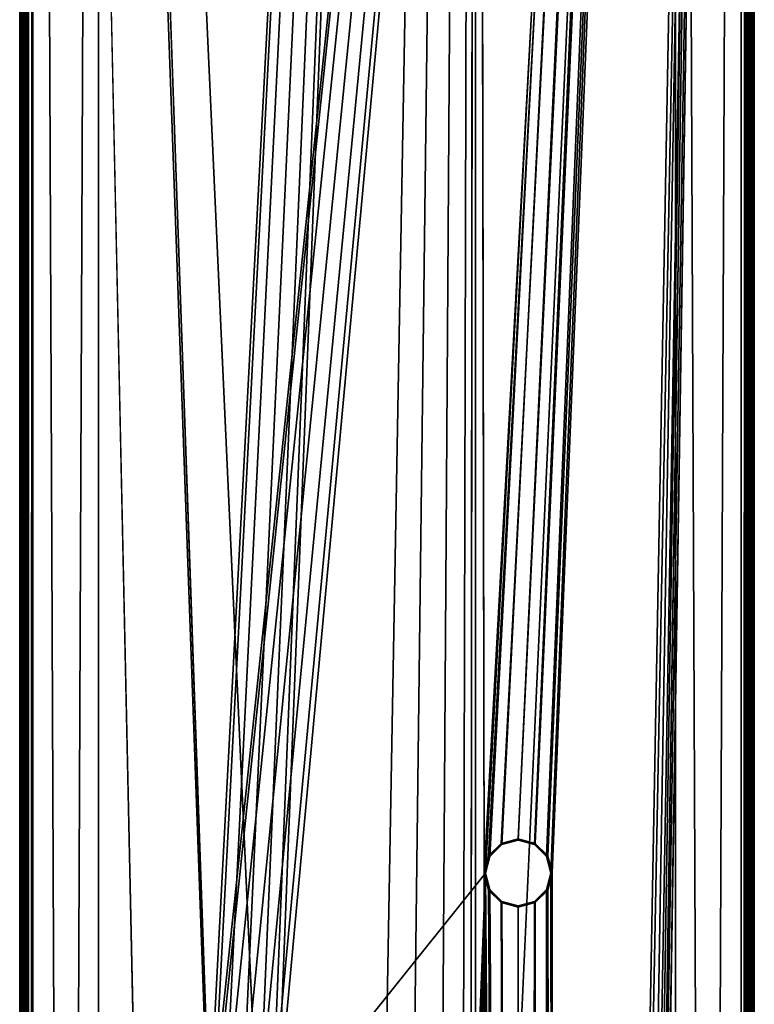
# Model space of a CAD drawing. Extents: x 0 to 56, y 6 to 1206.
# Tile 9 of 10: x 0 to 56, y 831 to 906. Entities that reach past the tile are written whole.
import ezdxf

# ---------------------------------------------------------------- set-up
doc = ezdxf.new("R2010")
doc.units = 0
doc.header["$LTSCALE"] = 25.4
doc.layers.get('0').update_dxf_attribs({"color": 13, "linetype": 'CONTINUOUS'})

# ---------------------------------------------------------------- blocks, each defined once
blk = doc.blocks.new('STRAIGHT-CEILING-LED-L-755')
at = {"color": 250}
mesh = blk.add_polyface(dxfattribs=at)
corners = [(0.28, 1205.5, 64.9), (0.28, 6.5, 1), (0.28, 6.5, 64.9), (0.28, 1205.5, 1)]
mesh.append_faces([[corners[k] for k in face] for face in [(0, 1, 2), (1, 0, 3)]], dxfattribs={"vtx0": -1, "color": 250})
mesh = blk.add_polyface(dxfattribs=at)
corners = [(0.28, 1205.5, 1), (0.354, 6.537, 0.622), (0.28, 6.5, 1), (0.354, 1205.463, 0.622)]
mesh.append_faces([[corners[k] for k in face] for face in [(0, 1, 2), (1, 0, 3)]], dxfattribs={"vtx0": -1, "color": 250})
mesh = blk.add_polyface(dxfattribs=at)
corners = [(0.293, 1205.5, 64.95), (0.28, 6.5, 64.9), (0.293, 6.5, 64.95), (0.28, 1205.5, 64.9)]
mesh.append_faces([[corners[k] for k in face] for face in [(0, 1, 2), (1, 0, 3)]], dxfattribs={"vtx0": -1, "color": 250})
mesh = blk.add_polyface(dxfattribs=at)
corners = [(0.33, 1205.5, 64.987), (0.293, 6.5, 64.95), (0.309, 6.5, 64.971)]
mesh.append_faces([[corners[k] for k in face] for face in [(0, 1, 2)]], dxfattribs={"color": 250})
mesh = blk.add_polyface(dxfattribs=at)
corners = [(0.293, 1205.5, 64.95), (0.293, 6.5, 64.95), (0.33, 1205.5, 64.987)]
mesh.append_faces([[corners[k] for k in face] for face in [(0, 1, 2)]], dxfattribs={"color": 250})
mesh = blk.add_polyface(dxfattribs=at)
corners = [(0.342, 6.5, 64.992), (0.33, 1205.5, 64.987), (0.309, 6.5, 64.971)]
mesh.append_faces([[corners[k] for k in face] for face in [(0, 1, 2)]], dxfattribs={"color": 250})
mesh = blk.add_polyface(dxfattribs=at)
corners = [(0.38, 1205.5, 65), (0.33, 1205.5, 64.987), (0.38, 463.25, 65)]
mesh.append_faces([[corners[k] for k in face] for face in [(0, 1, 2)]], dxfattribs={"color": 250})
mesh = blk.add_polyface(dxfattribs=at)
corners = [(0.38, 463.25, 65), (0.33, 1205.5, 64.987), (0.342, 6.5, 64.992)]
mesh.append_faces([[corners[k] for k in face] for face in [(0, 1, 2)]], dxfattribs={"color": 250})
mesh = blk.add_polyface(dxfattribs=at)
corners = [(0.354, 1205.463, 0.622), (0.415, 6.568, 0.498), (0.354, 6.537, 0.622), (0.415, 1205.432, 0.498)]
mesh.append_faces([[corners[k] for k in face] for face in [(0, 1, 2), (1, 0, 3)]], dxfattribs={"vtx0": -1, "color": 250})
mesh = blk.add_polyface(dxfattribs=at)
corners = [(38.68, 446, 65), (39.58, 838.748, 65), (38.28, 838.4, 65), (39.028, 447.3, 65), (39.98, 448.252, 65), (40.532, 839.7, 65), (41.28, 448.6, 65), (40.88, 841, 65), (14.68, 821, 65), (35.03, 1205.9, 65), (0.78, 1205.9, 65), (15.028, 822.3, 65), (15.98, 823.252, 65), (17.28, 823.6, 65), (18.58, 823.252, 65), (19.532, 822.3, 65), (19.88, 821, 65), (22.23, 493.015, 65), (26.28, 494.1, 65), (30.33, 493.015, 65), (33.295, 490.05, 65), (34.38, 486, 65), (35.03, 6.1, 65), (35.68, 841, 65), (55.78, 6.1, 65), (36.028, 839.7, 65), (36.98, 838.748, 65), (39.028, 444.7, 65), (39.98, 443.748, 65), (41.28, 443.4, 65), (42.58, 443.748, 65), (43.532, 444.7, 65), (43.88, 446, 65), (55.78, 1205.9, 65), (36.028, 842.3, 65), (36.98, 843.252, 65), (38.28, 843.6, 65), (39.58, 843.252, 65), (40.532, 842.3, 65), (42.58, 448.252, 65), (43.532, 447.3, 65), (55.98, 6.154, 65), (55.98, 1205.846, 65), (56.126, 6.3, 65), (56.126, 1205.7, 65), (56.18, 6.5, 65), (56.18, 1205.5, 65), (56.18, 463.25, 65), (17.68, 426, 65), (18.58, 818.748, 65), (17.28, 818.4, 65), (18.028, 427.3, 65), (18.18, 486, 65), (19.265, 490.05, 65), (19.532, 819.7, 65), (0.434, 6.3, 65), (0.38, 463.25, 65), (0.38, 6.5, 65), (0.38, 1205.5, 65), (0.434, 1205.7, 65), (0.58, 6.154, 65), (0.58, 1205.846, 65), (0.78, 6.1, 65), (15.028, 819.7, 65), (15.98, 818.748, 65), (18.028, 424.7, 65), (18.98, 423.748, 65), (20.28, 423.4, 65), (21.58, 423.748, 65), (22.532, 424.7, 65), (22.88, 426, 65), (26.28, 477.9, 65), (30.33, 478.985, 65), (33.295, 481.95, 65), (18.98, 428.252, 65), (19.265, 481.95, 65), (20.28, 428.6, 65), (22.23, 478.985, 65), (21.58, 428.252, 65), (22.532, 427.3, 65)]
mesh.append_faces([[corners[k] for k in face] for face in [(46, 45, 47), (55, 56, 57)]], dxfattribs={"vtx0": -1, "color": 250})
mesh.append_faces([[corners[k] for k in face] for face in [(1, 4, 5), (5, 6, 7), (23, 0, 25), (25, 0, 26), (26, 0, 2), (0, 24, 27), (27, 24, 28), (28, 24, 29), (29, 24, 30), (30, 24, 31), (31, 24, 32), (33, 41, 42), (42, 43, 44), (44, 45, 46), (49, 53, 54), (54, 17, 16), (56, 55, 58), (58, 55, 59), (59, 60, 61), (61, 62, 10), (8, 48, 63), (63, 48, 64), (64, 48, 50), (48, 22, 65), (65, 22, 66), (66, 22, 67), (67, 22, 68), (68, 22, 69), (69, 22, 70), (71, 22, 72), (72, 22, 73), (73, 22, 21), (74, 52, 51), (52, 74, 75), (75, 76, 77), (77, 79, 71)]], dxfattribs={"vtx0": -1, "vtx1": -1, "color": 250})
mesh.append_faces([[corners[k] for k in face] for face in [(9, 16, 17), (9, 21, 22), (9, 22, 23), (23, 22, 0), (33, 7, 6), (33, 32, 24), (49, 51, 52), (10, 62, 48), (10, 48, 8), (70, 22, 71)]], dxfattribs={"vtx0": -1, "vtx1": -1, "vtx2": -1, "color": 250})
mesh.append_faces([[corners[k] for k in face] for face in [(0, 1, 2), (1, 0, 3), (1, 3, 4), (5, 4, 6), (8, 9, 10), (9, 8, 11), (9, 11, 12), (9, 12, 13), (9, 13, 14), (9, 14, 15), (9, 15, 16), (9, 17, 18), (9, 18, 19), (9, 19, 20), (9, 20, 21), (0, 22, 24), (23, 33, 9), (33, 23, 34), (33, 34, 35), (33, 35, 36), (33, 36, 37), (33, 37, 38), (33, 38, 7), (33, 6, 39), (33, 39, 40), (33, 40, 32), (33, 24, 41), (42, 41, 43), (44, 43, 45), (48, 49, 50), (49, 48, 51), (49, 52, 53), (54, 53, 17), (59, 55, 60), (61, 60, 62), (48, 62, 22), (75, 74, 76), (77, 76, 78), (77, 78, 79), (71, 79, 70)]], dxfattribs={"vtx0": -1, "vtx2": -1, "color": 250})
mesh = blk.add_polyface(dxfattribs=at)
corners = [(0.415, 1205.432, 0.498), (0.648, 6.684, 0.225), (0.415, 6.568, 0.498), (0.648, 1205.316, 0.225)]
mesh.append_faces([[corners[k] for k in face] for face in [(0, 1, 2), (1, 0, 3)]], dxfattribs={"vtx0": -1, "color": 250})
mesh = blk.add_polyface(dxfattribs=at)
corners = [(0.781, 1205.249, 0.133), (0.648, 6.684, 0.225), (0.648, 1205.316, 0.225), (0.781, 6.751, 0.133)]
mesh.append_faces([[corners[k] for k in face] for face in [(0, 1, 2), (1, 0, 3)]], dxfattribs={"vtx0": -1, "color": 250})
mesh = blk.add_polyface(dxfattribs=at)
corners = [(55.912, 1205.316, 0.225), (55.779, 6.751, 0.133), (55.779, 1205.249, 0.133), (55.912, 6.684, 0.225)]
mesh.append_faces([[corners[k] for k in face] for face in [(0, 1, 2), (1, 0, 3)]], dxfattribs={"vtx0": -1, "color": 250})
mesh = blk.add_polyface(dxfattribs=at)
corners = [(55.912, 6.684, 0.225), (56.145, 1205.432, 0.498), (56.145, 6.568, 0.498), (55.912, 1205.316, 0.225)]
mesh.append_faces([[corners[k] for k in face] for face in [(0, 1, 2), (1, 0, 3)]], dxfattribs={"vtx0": -1, "color": 250})
mesh = blk.add_polyface(dxfattribs=at)
corners = [(56.145, 6.568, 0.498), (56.206, 1205.463, 0.622), (56.206, 6.537, 0.622), (56.145, 1205.432, 0.498)]
mesh.append_faces([[corners[k] for k in face] for face in [(0, 1, 2), (1, 0, 3)]], dxfattribs={"vtx0": -1, "color": 250})
mesh = blk.add_polyface(dxfattribs=at)
corners = [(56.218, 1205.5, 64.992), (56.18, 1205.5, 65), (56.18, 463.25, 65)]
mesh.append_faces([[corners[k] for k in face] for face in [(0, 1, 2)]], dxfattribs={"color": 250})
mesh = blk.add_polyface(dxfattribs=at)
corners = [(56.23, 6.5, 64.987), (56.218, 1205.5, 64.992), (56.18, 463.25, 65)]
mesh.append_faces([[corners[k] for k in face] for face in [(0, 1, 2)]], dxfattribs={"color": 250})
mesh = blk.add_polyface(dxfattribs=at)
corners = [(56.206, 6.537, 0.622), (56.28, 1205.5, 1), (56.28, 6.5, 1), (56.206, 1205.463, 0.622)]
mesh.append_faces([[corners[k] for k in face] for face in [(0, 1, 2), (1, 0, 3)]], dxfattribs={"vtx0": -1, "color": 250})
mesh = blk.add_polyface(dxfattribs=at)
corners = [(56.251, 1205.5, 64.971), (56.218, 1205.5, 64.992), (56.23, 6.5, 64.987)]
mesh.append_faces([[corners[k] for k in face] for face in [(0, 1, 2)]], dxfattribs={"color": 250})
mesh = blk.add_polyface(dxfattribs=at)
corners = [(56.251, 1205.5, 64.971), (56.23, 6.5, 64.987), (56.267, 6.5, 64.95)]
mesh.append_faces([[corners[k] for k in face] for face in [(0, 1, 2)]], dxfattribs={"color": 250})
mesh = blk.add_polyface(dxfattribs=at)
corners = [(56.251, 1205.5, 64.971), (56.267, 6.5, 64.95), (56.267, 1205.5, 64.95)]
mesh.append_faces([[corners[k] for k in face] for face in [(0, 1, 2)]], dxfattribs={"color": 250})
mesh = blk.add_polyface(dxfattribs=at)
corners = [(56.28, 1205.5, 64.9), (56.267, 6.5, 64.95), (56.28, 6.5, 64.9), (56.267, 1205.5, 64.95)]
mesh.append_faces([[corners[k] for k in face] for face in [(0, 1, 2), (1, 0, 3)]], dxfattribs={"vtx0": -1, "color": 250})
mesh = blk.add_polyface(dxfattribs=at)
corners = [(56.28, 1205.5, 1), (56.28, 6.5, 64.9), (56.28, 6.5, 1), (56.28, 1205.5, 64.9)]
mesh.append_faces([[corners[k] for k in face] for face in [(0, 1, 2), (1, 0, 3)]], dxfattribs={"vtx0": -1, "color": 250})
mesh = blk.add_polyface(dxfattribs=at)
corners = [(0.944, 1205.168, 0.058), (0.781, 6.751, 0.133), (0.781, 1205.249, 0.133), (0.944, 6.832, 0.058)]
mesh.append_faces([[corners[k] for k in face] for face in [(0, 1, 2), (1, 0, 3)]], dxfattribs={"vtx0": -1, "color": 250})
mesh = blk.add_polyface(dxfattribs=at)
corners = [(1.28, 1205), (0.944, 6.832, 0.058), (0.944, 1205.168, 0.058), (1.28, 7)]
mesh.append_faces([[corners[k] for k in face] for face in [(0, 1, 2), (1, 0, 3)]], dxfattribs={"vtx0": -1, "color": 250})
mesh = blk.add_polyface(dxfattribs=at)
corners = [(1.28, 1205), (6.28, 1186), (1.28, 7), (55.28, 1205), (50.28, 1186), (50.28, 26), (6.28, 26), (55.28, 7)]
mesh.append_faces([[corners[k] for k in face] for face in [(0, 1, 2), (1, 3, 4), (4, 3, 5), (2, 6, 7), (6, 2, 1), (7, 5, 3)]], dxfattribs={"vtx0": -1, "vtx1": -1, "color": 250})
mesh.append_faces([[corners[k] for k in face] for face in [(1, 0, 3), (7, 6, 5)]], dxfattribs={"vtx0": -1, "vtx2": -1, "color": 250})
mesh = blk.add_polyface(dxfattribs=at)
corners = [(1.28, 7, 1), (6.28, 26, 1), (1.28, 1205, 1), (55.28, 7, 1), (50.28, 26, 1), (50.28, 1186, 1), (6.28, 1186, 1), (55.28, 1205, 1)]
mesh.append_faces([[corners[k] for k in face] for face in [(0, 1, 2), (1, 3, 4), (4, 3, 5), (2, 6, 7), (6, 2, 1), (7, 5, 3)]], dxfattribs={"vtx0": -1, "vtx1": -1, "color": 250})
mesh.append_faces([[corners[k] for k in face] for face in [(1, 0, 3), (7, 6, 5)]], dxfattribs={"vtx0": -1, "vtx2": -1, "color": 250})
mesh = blk.add_polyface(dxfattribs=at)
corners = [(18.28, 486, 64), (19.03, 428.165, 64), (18.115, 427.25, 64), (19.352, 482, 64), (20.28, 428.5, 64), (22.28, 479.072, 64), (21.53, 428.165, 64), (22.445, 427.25, 64), (26.28, 478, 64), (22.78, 426, 64), (1.28, 1205, 64), (14.78, 821, 64), (1.28, 7, 64), (55.28, 1205, 64), (15.115, 822.25, 64), (16.03, 823.165, 64), (17.28, 823.5, 64), (18.53, 823.165, 64), (19.445, 822.25, 64), (19.78, 821, 64), (35.78, 841, 64), (22.28, 492.928, 64), (26.28, 494, 64), (30.28, 492.928, 64), (33.208, 490, 64), (34.28, 486, 64), (36.115, 842.25, 64), (37.03, 843.165, 64), (38.28, 843.5, 64), (39.53, 843.165, 64), (40.445, 842.25, 64), (40.78, 841, 64), (41.28, 448.5, 64), (42.53, 448.165, 64), (43.445, 447.25, 64), (43.78, 446, 64), (17.78, 426, 64), (55.28, 7, 64), (15.115, 819.75, 64), (16.03, 818.835, 64), (17.28, 818.5, 64), (18.115, 424.75, 64), (19.03, 423.835, 64), (20.28, 423.5, 64), (21.53, 423.835, 64), (22.445, 424.75, 64), (30.28, 479.072, 64), (33.208, 482, 64), (38.78, 446, 64), (36.115, 839.75, 64), (37.03, 838.835, 64), (38.28, 838.5, 64), (39.115, 444.75, 64), (40.03, 443.835, 64), (41.28, 443.5, 64), (42.53, 443.835, 64), (43.445, 444.75, 64), (39.53, 838.835, 64), (39.115, 447.25, 64), (40.03, 448.165, 64), (40.445, 839.75, 64), (18.53, 818.835, 64), (19.352, 490, 64), (19.445, 819.75, 64)]
mesh.append_faces([[corners[k] for k in face] for face in [(1, 3, 4), (4, 5, 6), (6, 5, 7), (7, 8, 9), (10, 11, 12), (11, 13, 14), (14, 13, 15), (15, 13, 16), (16, 13, 17), (17, 13, 18), (18, 13, 19), (21, 20, 22), (22, 20, 23), (23, 20, 24), (24, 20, 25), (20, 13, 26), (26, 13, 27), (27, 13, 28), (28, 13, 29), (29, 13, 30), (30, 13, 31), (32, 13, 33), (33, 13, 34), (34, 13, 35), (12, 36, 37), (37, 35, 13), (57, 48, 51), (48, 57, 58), (58, 57, 59), (59, 60, 32), (61, 36, 40), (36, 61, 2), (0, 61, 62), (62, 63, 21)]], dxfattribs={"vtx0": -1, "vtx1": -1, "color": 250})
mesh.append_faces([[corners[k] for k in face] for face in [(19, 13, 20), (19, 20, 21), (31, 13, 32), (36, 12, 11), (37, 9, 8), (37, 25, 48), (48, 25, 20), (2, 61, 0)]], dxfattribs={"vtx0": -1, "vtx1": -1, "vtx2": -1, "color": 250})
mesh.append_faces([[corners[k] for k in face] for face in [(0, 1, 2), (1, 0, 3), (4, 3, 5), (7, 5, 8), (11, 10, 13), (36, 11, 38), (36, 38, 39), (36, 39, 40), (37, 36, 41), (37, 41, 42), (37, 42, 43), (37, 43, 44), (37, 44, 45), (37, 45, 9), (37, 8, 46), (37, 46, 47), (37, 47, 25), (48, 20, 49), (48, 49, 50), (48, 50, 51), (37, 48, 52), (37, 52, 53), (37, 53, 54), (37, 54, 55), (37, 55, 56), (37, 56, 35), (59, 57, 60), (32, 60, 31), (62, 61, 63), (21, 63, 19)]], dxfattribs={"vtx0": -1, "vtx2": -1, "color": 250})
mesh = blk.add_polyface(dxfattribs=at)
corners = [(1.28, 1205, 1), (1.28, 7, 64), (1.28, 7, 1), (1.28, 1205, 64)]
mesh.append_faces([[corners[k] for k in face] for face in [(0, 1, 2), (1, 0, 3)]], dxfattribs={"vtx0": -1, "color": 250})
mesh = blk.add_polyface(dxfattribs=at)
corners = [(55.616, 1205.168, 0.058), (55.28, 7), (55.28, 1205), (55.616, 6.832, 0.058)]
mesh.append_faces([[corners[k] for k in face] for face in [(0, 1, 2), (1, 0, 3)]], dxfattribs={"vtx0": -1, "color": 250})
mesh = blk.add_polyface(dxfattribs=at)
corners = [(55.28, 1205, 64), (55.28, 7, 1), (55.28, 7, 64), (55.28, 1205, 1)]
mesh.append_faces([[corners[k] for k in face] for face in [(0, 1, 2), (1, 0, 3)]], dxfattribs={"vtx0": -1, "color": 250})
mesh = blk.add_polyface(dxfattribs=at)
corners = [(55.779, 1205.249, 0.133), (55.616, 6.832, 0.058), (55.616, 1205.168, 0.058), (55.779, 6.751, 0.133)]
mesh.append_faces([[corners[k] for k in face] for face in [(0, 1, 2), (1, 0, 3)]], dxfattribs={"vtx0": -1, "color": 250})
at = {"color": 7}
mesh = blk.add_polyface(dxfattribs=at)
corners = [(1.28, 1196, 4), (1.28, 16, 1), (1.28, 16, 4), (1.28, 1196, 1)]
mesh.append_faces([[corners[k] for k in face] for face in [(0, 1, 2), (1, 0, 3)]], dxfattribs={"vtx0": -1, "color": 7})
mesh = blk.add_polyface(dxfattribs=at)
corners = [(55.28, 16, 4), (1.28, 1196, 4), (1.28, 16, 4), (55.28, 1196, 4)]
mesh.append_faces([[corners[k] for k in face] for face in [(0, 1, 2), (1, 0, 3)]], dxfattribs={"vtx0": -1, "color": 7})
mesh = blk.add_polyface(dxfattribs=at)
corners = [(55.28, 1196, 1), (1.28, 16, 1), (1.28, 1196, 1), (55.28, 16, 1)]
mesh.append_faces([[corners[k] for k in face] for face in [(0, 1, 2), (1, 0, 3)]], dxfattribs={"vtx0": -1, "color": 7})
mesh = blk.add_polyface(dxfattribs=at)
corners = [(55.28, 1196, 1), (55.28, 16, 4), (55.28, 16, 1), (55.28, 1196, 4)]
mesh.append_faces([[corners[k] for k in face] for face in [(0, 1, 2), (1, 0, 3)]], dxfattribs={"vtx0": -1, "color": 7})
at = {"color": 250}
mesh = blk.add_polyface(dxfattribs=at)
corners = [(6.28, 1186), (6.28, 26, 1), (6.28, 26), (6.28, 1186, 1)]
mesh.append_faces([[corners[k] for k in face] for face in [(0, 1, 2), (1, 0, 3)]], dxfattribs={"vtx0": -1, "color": 250})
mesh = blk.add_polyface(dxfattribs=at)
corners = [(50.28, 1186, 1), (50.28, 26), (50.28, 26, 1), (50.28, 1186)]
mesh.append_faces([[corners[k] for k in face] for face in [(0, 1, 2), (1, 0, 3)]], dxfattribs={"vtx0": -1, "color": 250})
mesh = blk.add_polyface(dxfattribs=at)
corners = [(36.072, 842.275, 64.987), (36.98, 843.252, 65), (36.028, 842.3, 65), (37.005, 843.208, 64.987)]
mesh.append_faces([[corners[k] for k in face] for face in [(0, 1, 2), (1, 0, 3)]], dxfattribs={"vtx0": -1, "color": 250})
mesh = blk.add_polyface(dxfattribs=at)
corners = [(36.103, 842.257, 64.95), (37.005, 843.208, 64.987), (36.072, 842.275, 64.987), (37.023, 843.177, 64.95)]
mesh.append_faces([[corners[k] for k in face] for face in [(0, 1, 2), (1, 0, 3)]], dxfattribs={"vtx0": -1, "color": 250})
mesh = blk.add_polyface(dxfattribs=at)
corners = [(37.03, 843.165, 64.9), (36.103, 842.257, 64.95), (36.115, 842.25, 64.9), (37.023, 843.177, 64.95)]
mesh.append_faces([[corners[k] for k in face] for face in [(0, 1, 2), (1, 0, 3)]], dxfattribs={"vtx0": -1, "color": 250})
mesh = blk.add_polyface(dxfattribs=at)
corners = [(37.03, 843.165, 64), (36.115, 842.25, 64.9), (36.115, 842.25, 64), (37.03, 843.165, 64.9)]
mesh.append_faces([[corners[k] for k in face] for face in [(0, 1, 2), (1, 0, 3)]], dxfattribs={"vtx0": -1, "color": 250})
mesh = blk.add_polyface(dxfattribs=at)
corners = [(37.005, 843.208, 64.987), (38.28, 843.6, 65), (36.98, 843.252, 65), (38.28, 843.55, 64.987)]
mesh.append_faces([[corners[k] for k in face] for face in [(0, 1, 2), (1, 0, 3)]], dxfattribs={"vtx0": -1, "color": 250})
mesh = blk.add_polyface(dxfattribs=at)
corners = [(38.28, 843.55, 64.987), (37.023, 843.177, 64.95), (38.28, 843.513, 64.95), (37.005, 843.208, 64.987)]
mesh.append_faces([[corners[k] for k in face] for face in [(0, 1, 2), (1, 0, 3)]], dxfattribs={"vtx0": -1, "color": 250})
mesh = blk.add_polyface(dxfattribs=at)
corners = [(38.28, 843.513, 64.95), (37.03, 843.165, 64.9), (38.28, 843.5, 64.9), (37.023, 843.177, 64.95)]
mesh.append_faces([[corners[k] for k in face] for face in [(0, 1, 2), (1, 0, 3)]], dxfattribs={"vtx0": -1, "color": 250})
mesh = blk.add_polyface(dxfattribs=at)
corners = [(38.28, 843.5, 64.9), (37.03, 843.165, 64), (38.28, 843.5, 64), (37.03, 843.165, 64.9)]
mesh.append_faces([[corners[k] for k in face] for face in [(0, 1, 2), (1, 0, 3)]], dxfattribs={"vtx0": -1, "color": 250})
mesh = blk.add_polyface(dxfattribs=at)
corners = [(39.555, 843.208, 64.987), (38.28, 843.6, 65), (38.28, 843.55, 64.987), (39.58, 843.252, 65)]
mesh.append_faces([[corners[k] for k in face] for face in [(0, 1, 2), (1, 0, 3)]], dxfattribs={"vtx0": -1, "color": 250})
mesh = blk.add_polyface(dxfattribs=at)
corners = [(39.555, 843.208, 64.987), (38.28, 843.513, 64.95), (39.537, 843.177, 64.95), (38.28, 843.55, 64.987)]
mesh.append_faces([[corners[k] for k in face] for face in [(0, 1, 2), (1, 0, 3)]], dxfattribs={"vtx0": -1, "color": 250})
mesh = blk.add_polyface(dxfattribs=at)
corners = [(39.537, 843.177, 64.95), (38.28, 843.5, 64.9), (39.53, 843.165, 64.9), (38.28, 843.513, 64.95)]
mesh.append_faces([[corners[k] for k in face] for face in [(0, 1, 2), (1, 0, 3)]], dxfattribs={"vtx0": -1, "color": 250})
mesh = blk.add_polyface(dxfattribs=at)
corners = [(39.53, 843.165, 64.9), (38.28, 843.5, 64), (39.53, 843.165, 64), (38.28, 843.5, 64.9)]
mesh.append_faces([[corners[k] for k in face] for face in [(0, 1, 2), (1, 0, 3)]], dxfattribs={"vtx0": -1, "color": 250})
mesh = blk.add_polyface(dxfattribs=at)
corners = [(40.457, 842.257, 64.95), (39.53, 843.165, 64.9), (40.445, 842.25, 64.9), (39.537, 843.177, 64.95)]
mesh.append_faces([[corners[k] for k in face] for face in [(0, 1, 2), (1, 0, 3)]], dxfattribs={"vtx0": -1, "color": 250})
mesh = blk.add_polyface(dxfattribs=at)
corners = [(39.53, 843.165, 64.9), (40.445, 842.25, 64), (40.445, 842.25, 64.9), (39.53, 843.165, 64)]
mesh.append_faces([[corners[k] for k in face] for face in [(0, 1, 2), (1, 0, 3)]], dxfattribs={"vtx0": -1, "color": 250})
mesh = blk.add_polyface(dxfattribs=at)
corners = [(40.457, 842.257, 64.95), (39.555, 843.208, 64.987), (39.537, 843.177, 64.95), (40.488, 842.275, 64.987)]
mesh.append_faces([[corners[k] for k in face] for face in [(0, 1, 2), (1, 0, 3)]], dxfattribs={"vtx0": -1, "color": 250})
mesh = blk.add_polyface(dxfattribs=at)
corners = [(40.488, 842.275, 64.987), (39.58, 843.252, 65), (39.555, 843.208, 64.987), (40.532, 842.3, 65)]
mesh.append_faces([[corners[k] for k in face] for face in [(0, 1, 2), (1, 0, 3)]], dxfattribs={"vtx0": -1, "color": 250})
mesh = blk.add_polyface(dxfattribs=at)
corners = [(35.73, 841, 64.987), (36.028, 842.3, 65), (35.68, 841, 65), (36.072, 842.275, 64.987)]
mesh.append_faces([[corners[k] for k in face] for face in [(0, 1, 2), (1, 0, 3)]], dxfattribs={"vtx0": -1, "color": 250})
mesh = blk.add_polyface(dxfattribs=at)
corners = [(35.767, 841, 64.95), (36.072, 842.275, 64.987), (35.73, 841, 64.987), (36.103, 842.257, 64.95)]
mesh.append_faces([[corners[k] for k in face] for face in [(0, 1, 2), (1, 0, 3)]], dxfattribs={"vtx0": -1, "color": 250})
mesh = blk.add_polyface(dxfattribs=at)
corners = [(36.115, 842.25, 64.9), (35.767, 841, 64.95), (35.78, 841, 64.9), (36.103, 842.257, 64.95)]
mesh.append_faces([[corners[k] for k in face] for face in [(0, 1, 2), (1, 0, 3)]], dxfattribs={"vtx0": -1, "color": 250})
mesh = blk.add_polyface(dxfattribs=at)
corners = [(40.457, 842.257, 64.95), (40.78, 841, 64.9), (40.793, 841, 64.95), (40.445, 842.25, 64.9)]
mesh.append_faces([[corners[k] for k in face] for face in [(0, 1, 2), (1, 0, 3)]], dxfattribs={"vtx0": -1, "color": 250})
mesh = blk.add_polyface(dxfattribs=at)
corners = [(40.488, 842.275, 64.987), (40.793, 841, 64.95), (40.83, 841, 64.987), (40.457, 842.257, 64.95)]
mesh.append_faces([[corners[k] for k in face] for face in [(0, 1, 2), (1, 0, 3)]], dxfattribs={"vtx0": -1, "color": 250})
mesh = blk.add_polyface(dxfattribs=at)
corners = [(40.83, 841, 64.987), (40.532, 842.3, 65), (40.488, 842.275, 64.987), (40.88, 841, 65)]
mesh.append_faces([[corners[k] for k in face] for face in [(0, 1, 2), (1, 0, 3)]], dxfattribs={"vtx0": -1, "color": 250})
mesh = blk.add_polyface(dxfattribs=at)
corners = [(36.115, 842.25, 64), (35.78, 841, 64.9), (35.78, 841, 64), (36.115, 842.25, 64.9)]
mesh.append_faces([[corners[k] for k in face] for face in [(0, 1, 2), (1, 0, 3)]], dxfattribs={"vtx0": -1, "color": 250})
mesh = blk.add_polyface(dxfattribs=at)
corners = [(40.445, 842.25, 64.9), (40.78, 841, 64), (40.78, 841, 64.9), (40.445, 842.25, 64)]
mesh.append_faces([[corners[k] for k in face] for face in [(0, 1, 2), (1, 0, 3)]], dxfattribs={"vtx0": -1, "color": 250})
mesh = blk.add_polyface(dxfattribs=at)
corners = [(36.028, 839.7, 65), (35.73, 841, 64.987), (35.68, 841, 65), (36.072, 839.725, 64.987)]
mesh.append_faces([[corners[k] for k in face] for face in [(0, 1, 2), (1, 0, 3)]], dxfattribs={"vtx0": -1, "color": 250})
mesh = blk.add_polyface(dxfattribs=at)
corners = [(36.072, 839.725, 64.987), (35.767, 841, 64.95), (35.73, 841, 64.987), (36.103, 839.743, 64.95)]
mesh.append_faces([[corners[k] for k in face] for face in [(0, 1, 2), (1, 0, 3)]], dxfattribs={"vtx0": -1, "color": 250})
mesh = blk.add_polyface(dxfattribs=at)
corners = [(36.115, 839.75, 64.9), (35.767, 841, 64.95), (36.103, 839.743, 64.95), (35.78, 841, 64.9)]
mesh.append_faces([[corners[k] for k in face] for face in [(0, 1, 2), (1, 0, 3)]], dxfattribs={"vtx0": -1, "color": 250})
mesh = blk.add_polyface(dxfattribs=at)
corners = [(35.78, 841, 64), (36.115, 839.75, 64.9), (36.115, 839.75, 64), (35.78, 841, 64.9)]
mesh.append_faces([[corners[k] for k in face] for face in [(0, 1, 2), (1, 0, 3)]], dxfattribs={"vtx0": -1, "color": 250})
mesh = blk.add_polyface(dxfattribs=at)
corners = [(40.78, 841, 64.9), (40.445, 839.75, 64), (40.445, 839.75, 64.9), (40.78, 841, 64)]
mesh.append_faces([[corners[k] for k in face] for face in [(0, 1, 2), (1, 0, 3)]], dxfattribs={"vtx0": -1, "color": 250})
mesh = blk.add_polyface(dxfattribs=at)
corners = [(40.793, 841, 64.95), (40.445, 839.75, 64.9), (40.457, 839.743, 64.95), (40.78, 841, 64.9)]
mesh.append_faces([[corners[k] for k in face] for face in [(0, 1, 2), (1, 0, 3)]], dxfattribs={"vtx0": -1, "color": 250})
mesh = blk.add_polyface(dxfattribs=at)
corners = [(40.83, 841, 64.987), (40.457, 839.743, 64.95), (40.488, 839.725, 64.987), (40.793, 841, 64.95)]
mesh.append_faces([[corners[k] for k in face] for face in [(0, 1, 2), (1, 0, 3)]], dxfattribs={"vtx0": -1, "color": 250})
mesh = blk.add_polyface(dxfattribs=at)
corners = [(40.532, 839.7, 65), (40.83, 841, 64.987), (40.488, 839.725, 64.987), (40.88, 841, 65)]
mesh.append_faces([[corners[k] for k in face] for face in [(0, 1, 2), (1, 0, 3)]], dxfattribs={"vtx0": -1, "color": 250})
mesh = blk.add_polyface(dxfattribs=at)
corners = [(36.98, 838.748, 65), (36.072, 839.725, 64.987), (36.028, 839.7, 65), (37.005, 838.792, 64.987)]
mesh.append_faces([[corners[k] for k in face] for face in [(0, 1, 2), (1, 0, 3)]], dxfattribs={"vtx0": -1, "color": 250})
mesh = blk.add_polyface(dxfattribs=at)
corners = [(37.005, 838.792, 64.987), (36.103, 839.743, 64.95), (36.072, 839.725, 64.987), (37.023, 838.823, 64.95)]
mesh.append_faces([[corners[k] for k in face] for face in [(0, 1, 2), (1, 0, 3)]], dxfattribs={"vtx0": -1, "color": 250})
mesh = blk.add_polyface(dxfattribs=at)
corners = [(36.103, 839.743, 64.95), (37.03, 838.835, 64.9), (36.115, 839.75, 64.9), (37.023, 838.823, 64.95)]
mesh.append_faces([[corners[k] for k in face] for face in [(0, 1, 2), (1, 0, 3)]], dxfattribs={"vtx0": -1, "color": 250})
mesh = blk.add_polyface(dxfattribs=at)
corners = [(36.115, 839.75, 64.9), (37.03, 838.835, 64), (36.115, 839.75, 64), (37.03, 838.835, 64.9)]
mesh.append_faces([[corners[k] for k in face] for face in [(0, 1, 2), (1, 0, 3)]], dxfattribs={"vtx0": -1, "color": 250})
mesh = blk.add_polyface(dxfattribs=at)
corners = [(39.53, 838.835, 64.9), (40.445, 839.75, 64), (39.53, 838.835, 64), (40.445, 839.75, 64.9)]
mesh.append_faces([[corners[k] for k in face] for face in [(0, 1, 2), (1, 0, 3)]], dxfattribs={"vtx0": -1, "color": 250})
mesh = blk.add_polyface(dxfattribs=at)
corners = [(39.537, 838.823, 64.95), (40.445, 839.75, 64.9), (39.53, 838.835, 64.9), (40.457, 839.743, 64.95)]
mesh.append_faces([[corners[k] for k in face] for face in [(0, 1, 2), (1, 0, 3)]], dxfattribs={"vtx0": -1, "color": 250})
mesh = blk.add_polyface(dxfattribs=at)
corners = [(39.555, 838.792, 64.987), (40.457, 839.743, 64.95), (39.537, 838.823, 64.95), (40.488, 839.725, 64.987)]
mesh.append_faces([[corners[k] for k in face] for face in [(0, 1, 2), (1, 0, 3)]], dxfattribs={"vtx0": -1, "color": 250})
mesh = blk.add_polyface(dxfattribs=at)
corners = [(39.58, 838.748, 65), (40.488, 839.725, 64.987), (39.555, 838.792, 64.987), (40.532, 839.7, 65)]
mesh.append_faces([[corners[k] for k in face] for face in [(0, 1, 2), (1, 0, 3)]], dxfattribs={"vtx0": -1, "color": 250})
mesh = blk.add_polyface(dxfattribs=at)
corners = [(38.28, 838.4, 65), (37.005, 838.792, 64.987), (36.98, 838.748, 65), (38.28, 838.45, 64.987)]
mesh.append_faces([[corners[k] for k in face] for face in [(0, 1, 2), (1, 0, 3)]], dxfattribs={"vtx0": -1, "color": 250})
mesh = blk.add_polyface(dxfattribs=at)
corners = [(37.005, 838.792, 64.987), (38.28, 838.487, 64.95), (37.023, 838.823, 64.95), (38.28, 838.45, 64.987)]
mesh.append_faces([[corners[k] for k in face] for face in [(0, 1, 2), (1, 0, 3)]], dxfattribs={"vtx0": -1, "color": 250})
mesh = blk.add_polyface(dxfattribs=at)
corners = [(38.28, 838.487, 64.95), (37.03, 838.835, 64.9), (37.023, 838.823, 64.95)]
mesh.append_faces([[corners[k] for k in face] for face in [(0, 1, 2)]], dxfattribs={"color": 250})
mesh = blk.add_polyface(dxfattribs=at)
corners = [(37.03, 838.835, 64.9), (38.28, 838.5, 64), (37.03, 838.835, 64), (38.28, 838.5, 64.9)]
mesh.append_faces([[corners[k] for k in face] for face in [(0, 1, 2), (1, 0, 3)]], dxfattribs={"vtx0": -1, "color": 250})
mesh = blk.add_polyface(dxfattribs=at)
corners = [(38.28, 838.487, 64.95), (38.28, 838.5, 64.9), (37.03, 838.835, 64.9)]
mesh.append_faces([[corners[k] for k in face] for face in [(0, 1, 2)]], dxfattribs={"color": 250})
mesh = blk.add_polyface(dxfattribs=at)
corners = [(38.28, 838.5, 64.9), (39.53, 838.835, 64), (38.28, 838.5, 64), (39.53, 838.835, 64.9)]
mesh.append_faces([[corners[k] for k in face] for face in [(0, 1, 2), (1, 0, 3)]], dxfattribs={"vtx0": -1, "color": 250})
mesh = blk.add_polyface(dxfattribs=at)
corners = [(39.537, 838.823, 64.95), (39.53, 838.835, 64.9), (38.28, 838.5, 64.9)]
mesh.append_faces([[corners[k] for k in face] for face in [(0, 1, 2)]], dxfattribs={"color": 250})
mesh = blk.add_polyface(dxfattribs=at)
corners = [(39.537, 838.823, 64.95), (38.28, 838.5, 64.9), (38.28, 838.487, 64.95)]
mesh.append_faces([[corners[k] for k in face] for face in [(0, 1, 2)]], dxfattribs={"color": 250})
mesh = blk.add_polyface(dxfattribs=at)
corners = [(38.28, 838.45, 64.987), (39.537, 838.823, 64.95), (38.28, 838.487, 64.95), (39.555, 838.792, 64.987)]
mesh.append_faces([[corners[k] for k in face] for face in [(0, 1, 2), (1, 0, 3)]], dxfattribs={"vtx0": -1, "color": 250})
mesh = blk.add_polyface(dxfattribs=at)
corners = [(39.58, 838.748, 65), (38.28, 838.45, 64.987), (38.28, 838.4, 65), (39.555, 838.792, 64.987)]
mesh.append_faces([[corners[k] for k in face] for face in [(0, 1, 2), (1, 0, 3)]], dxfattribs={"vtx0": -1, "color": 250})

msp = doc.modelspace()

# ---------------------------------------------------------------- block references
at = {"color": 0}
msp.add_blockref('STRAIGHT-CEILING-LED-L-755', (0, 0), dxfattribs=at)

doc.saveas('drawing.dxf')
